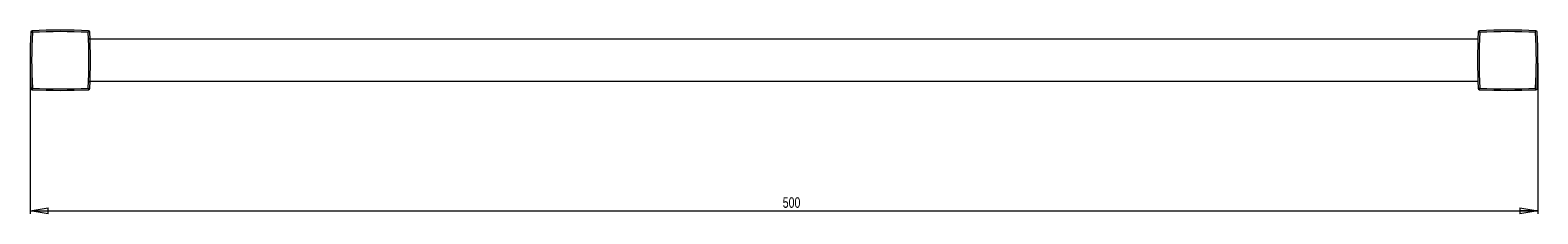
# Model space of a CAD drawing. Header units: millimetres. Extents: x -785 to 496, y -43 to 556.
# Tile 2 of 3: x -785 to -285, y 483 to 544. Entities that reach past the tile are written whole.
import ezdxf

# ---------------------------------------------------------------- set-up
doc = ezdxf.new("R2010")
doc.units = ezdxf.units.MM
doc.styles.add('SLDTEXTSTYLE0', font='TXT', dxfattribs={"width": 0.75})
doc.dimstyles.new('SLDDIMSTYLE0', dxfattribs={"dimtxt": 3.5, "dimasz": 6, "dimexe": 0, "dimexo": 0.0625, "dimgap": 0.875, "dimtad": 1, "dimtoh": 1, "dimrnd": 1e-09, "dimzin": 12, "dimdsep": 46, "dimtxsty": 'SLDTEXTSTYLE0', "dimblk1": 'CLOSED', "dimblk2": 'CLOSED', "dimsah": 1, "dimcen": 0.09, "dimadec": 0, "dimazin": 0, "dimtfac": 1, "dimtofl": 0, "dimtmove": 0, "dimatfit": 3, "dimldrblk": 'CLOSED', "dimfxl": 1, "dimfrac": 2, "dimtolj": 1, "dimtzin": 12, "dimarcsym": 0})

# ---------------------------------------------------------------- blocks, each defined once
blk = doc.blocks.new('_CLOSED')
at = {"color": 0, "linetype": 'ByBlock', "lineweight": -2}
for p, q in [((-1, 0.166667), (0, 0)), ((-1, 0.166667), (-1, -0.166667)), ((0, 0), (-1, -0.166667)), ((0, 0), (-1, 0))]:
    blk.add_line(p, q, dxfattribs=at)
blk = doc.blocks.new('*D2')
at = {"color": 7, "linetype": 'Continuous', "lineweight": 0}
for p, q in [((-785.12, 533.41), (-785.12, 483.41)), ((-285.12, 533.41), (-285.12, 483.41)), ((-785.12, 484.41), (-285.12, 484.41))]:
    blk.add_line(p, q, dxfattribs=at)
at = {"color": 7, "linetype": 'Continuous', "lineweight": 0, "xscale": 6, "yscale": 6, "rotation": 180}
blk.add_blockref('_CLOSED', (-785.12, 484.41, -49.85), dxfattribs=at)
at = {"color": 7, "linetype": 'Continuous', "lineweight": 0, "xscale": 6, "yscale": 6}
blk.add_blockref('_CLOSED', (-285.12, 484.41, -49.85), dxfattribs=at)
at = {"color": 7, "linetype": 'Continuous', "lineweight": 0, "insert": (-535.54, 488.92), "char_height": 3.5, "attachment_point": 1, "style": 'SLDTEXTSTYLE0'}
blk.add_mtext('500', dxfattribs=at)

msp = doc.modelspace()

# ---------------------------------------------------------------- linework, layer by layer
at = {"color": 142, "linetype": 'Continuous', "lineweight": 0, "true_color": 0x0080c0}
for p, q in [((-784.889, 543.707), (-784.39, 543.682)), ((-784.414, 544.182), (-784.39, 543.682)), ((-765.819, 544.182), (-765.843, 543.682)), ((-304.39, 543.682), (-304.889, 543.707)), ((-304.39, 543.682), (-304.414, 544.182)), ((-285.843, 543.682), (-285.819, 544.182)), ((-784.39, 525.136), (-784.889, 525.111)), ((-784.39, 525.136), (-784.414, 524.636)), ((-765.843, 525.136), (-765.819, 524.636)), ((-304.889, 525.111), (-304.39, 525.136)), ((-304.414, 524.636), (-304.39, 525.136)), ((-285.819, 524.636), (-285.843, 525.136))]:
    msp.add_line(p, q, dxfattribs=at)
at = {"color": 7, "linetype": 'Continuous', "lineweight": 15}
for p, q in [((-765.116, 541.534), (-765.75, 541.534)), ((-304.988, 541.409), (-765.746, 541.409)), ((-304.983, 541.534), (-305.116, 541.534)), ((-765.75, 527.284), (-765.116, 527.284)), ((-765.746, 527.409), (-304.988, 527.409)), ((-305.116, 527.284), (-304.983, 527.284)), ((-778.585, 524.441), (-778.616, 524.409)), ((-774.139, 524.411), (-774.141, 524.409)), ((-770.616, 524.409), (-770.562, 524.463)), ((-300.077, 524.474), (-300.141, 524.409)), ((-296.091, 524.409), (-296.094, 524.411)), ((-291.866, 524.409), (-291.894, 524.436))]:
    msp.add_line(p, q, dxfattribs=at)
for centre, radius, start, end in [((-594.866, 534.409), 190.25, 177.19878, 182.80122), ((-594.866, 534.409), 189.75, 177.19878, 182.80122), ((-775.116, 354.159), 190.25, 87.19878, 92.80122), ((-775.116, 354.159), 189.75, 87.19878, 92.80122), ((-114.866, 534.409), 190.25, 177.19878, 182.80122), ((-114.866, 534.409), 189.75, 177.19878, 182.80122), ((-295.116, 354.159), 190.25, 87.19878, 92.80122), ((-295.116, 354.159), 189.75, 87.19878, 92.80122), ((-775.116, 714.659), 189.75, 267.19878, 272.80122), ((-295.116, 714.659), 189.75, 267.19878, 272.80122), ((-775.116, 714.659), 190.25, 267.19878, 272.80122), ((-295.116, 714.659), 190.25, 267.19878, 272.80122)]:
    msp.add_arc(centre, radius, start, end, dxfattribs=at)
at = {"color": 142, "linetype": 'Continuous', "lineweight": 0, "true_color": 0x0080c0}
for centre, radius, start, end in [((-784.39, 543.682), 0.5, 92.80122, 177.19878), ((-955.366, 534.409), 189.75, 357.19878, 2.80122), ((-765.843, 543.682), 0.5, 2.80122, 87.19878), ((-955.366, 534.409), 190.25, 357.19878, 2.80122), ((-304.39, 543.682), 0.5, 92.80122, 177.19878), ((-475.366, 534.409), 189.75, 357.19878, 2.80122), ((-285.843, 543.682), 0.5, 2.80122, 87.19878), ((-475.366, 534.409), 190.25, 357.19878, 2.80122), ((-784.39, 525.136), 0.5, 182.80122, 267.19878), ((-765.843, 525.136), 0.5, 272.80122, 357.19878), ((-304.39, 525.136), 0.5, 182.80122, 267.19878), ((-285.843, 525.136), 0.5, 272.80122, 357.19878)]:
    msp.add_arc(centre, radius, start, end, dxfattribs=at)

# ---------------------------------------------------------------- dimensions: what is measured, and where the dimension line sits
at = {"color": 7, "linetype": 'Continuous', "lineweight": 0}
dim = msp.add_linear_dim(base=(-285.116, 484.409), p1=(-785.116, 534.409), p2=(-285.116, 534.409), dimstyle='SLDDIMSTYLE0', dxfattribs=at)
dim.commit()
dim.dimension.update_dxf_attribs({"geometry": '*D2', "text_midpoint": (-531.676, 484.409), "dimtype": 160})

doc.saveas('drawing.dxf')
